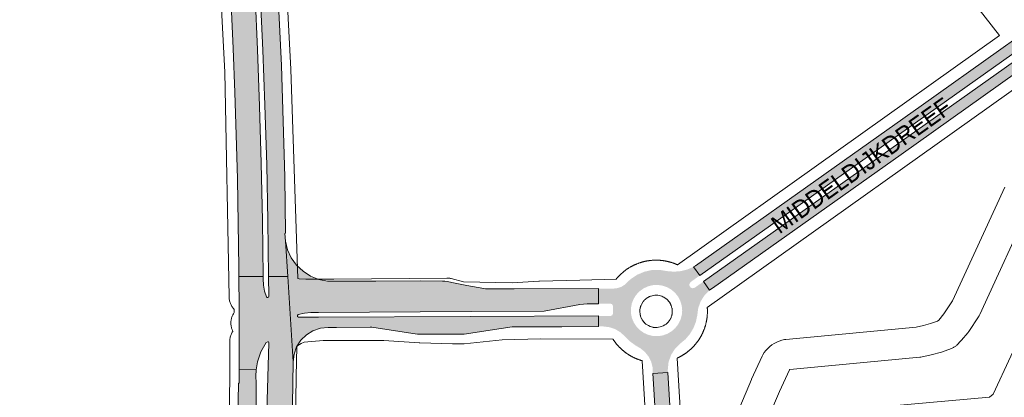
# Paper-space layout 'Layout1' of a CAD drawing. Header units: metres. Extents: x 123097 to 144122, y 392739 to 407589.
# Tile 36 of 256: x 126282 to 126704, y 400396 to 400558. Entities that reach past the tile are written whole.
import ezdxf
from ezdxf.enums import TextEntityAlignment as Align

# ---------------------------------------------------------------- set-up
doc = ezdxf.new("R2010")
doc.units = ezdxf.units.M
doc.header["$MEASUREMENT"] = 0
for name, color, linetype, lineweight in [('gs-anno-wegen algemeen tekst', 7, 'Continuous', 0), ('gs-knt-aanvullende hoofdweg', 7, 'Continuous', 0), ('gs-knt-hoofdweg', 7, 'Continuous', 0), ('gs-knt-wegen algemeen', 7, 'Continuous', 0), ('ir-ARC-asfalt-hoofdwegen-te inspecteren', 5, 'Continuous', 0)]:
    doc.layers.add(name, color=color, linetype=linetype, lineweight=lineweight)
doc.styles.add('Style-Arial', font='arial.ttf')

psp = doc.layouts.get("Layout1")

# ---------------------------------------------------------------- hatches: boundary and pattern name
at = {"layer": 'ir-ARC-asfalt-hoofdwegen-te inspecteren', "linetype": 'Continuous', "lineweight": 13}
for points in [[(126381.824, 400591.479), (126381.577, 400594.984), (126381.096, 400598.464), (126377.797, 400620.057), (126369.66, 400619.523), (126370.754, 400602.366), (126371.854, 400583.392), (126372.815, 400564.346), (126373.694, 400545.375), (126374.422, 400526.467), (126375.013, 400508.383), (126375.512, 400489.464), (126376.149, 400451.405), (126376.171, 400447.655), (126386.54, 400447.699), (126386.223, 400471.603), (126385.728, 400496.182), (126384.988, 400520.708), (126384.118, 400544.902), (126383.039, 400568.184)], [(126390.723, 400608.611), (126389.919, 400620.853), (126382.304, 400620.353), (126384.149, 400591.487), (126385.299, 400569.302), (126386.402, 400544.691), (126387.305, 400521.165), (126388.056, 400495.391), (126388.587, 400471.668), (126388.881, 400447.709), (126397.033, 400447.744), (126396.065, 400462.808), (126395.85, 400466.153), (126396.103, 400466.191), (126395.763, 400490.386), (126395.132, 400514.24), (126394.361, 400538.045), (126393.305, 400561.407), (126392.048, 400585.585)], [(126702.208, 400545.081), (126668.146, 400520.835), (126638.785, 400500), (126571.471, 400452.24), (126570.667, 400451.792), (126573.34, 400448.067), (126646.511, 400500), (126711.318, 400545.997), (126713.003, 400547.183), (126713.139, 400547.279), (126714.8, 400548.449), (126721.539, 400553.24), (126718.926, 400556.914), (126713.845, 400553.323), (126704.254, 400546.537)], [(126713.025, 400543.566), (126711.39, 400542.405), (126651.674, 400500), (126574.966, 400445.529), (126577.544, 400441.789), (126578.15, 400442.255), (126578.786, 400442.692), (126659.492, 400500), (126715.869, 400540.055)], [(126396.065, 400462.808), (126397.033, 400447.744), (126399.386, 400411.1), (126399.754, 400414.406), (126400.857, 400417.545), (126402.639, 400420.354), (126405.008, 400422.69), (126407.843, 400424.432), (126410.997, 400425.49), (126414.308, 400425.811), (126415.948, 400425.838), (126417.893, 400425.869), (126432.292, 400425.923), (126433.079, 400425.902), (126433.867, 400425.817), (126451.625, 400423.12), (126452.624, 400423.031), (126453.732, 400422.98), (126471.612, 400422.975), (126472.604, 400423.024), (126473.598, 400423.118), (126483.649, 400424.633), (126493.112, 400426.07), (126493.898, 400426.108), (126504.123, 400426.141), (126514.277, 400426.173), (126530.019, 400426.253), (126530.019, 400430.761), (126475.138, 400430.568), (126410.271, 400430.315), (126401.694, 400430.281), (126401.257, 400430.491), (126401.169, 400430.967), (126401.5, 400431.32), (126404.182, 400432.013), (126406.941, 400432.263), (126410.263, 400432.281), (126475.51, 400432.63), (126506.757, 400432.78), (126521.996, 400435.653), (126525.123, 400435.991), (126530.019, 400436.02), (126530.019, 400442.478), (126493.997, 400442.383), (126482.519, 400442.32), (126481.731, 400442.374), (126480.946, 400442.492), (126473.709, 400443.848), (126468.717, 400444.814), (126465.258, 400445.484), (126464.268, 400445.605), (126463.271, 400445.687), (126453.693, 400445.776), (126434.797, 400445.727), (126416.784, 400445.646), (126415.924, 400445.63), (126415.064, 400445.651), (126414.112, 400445.717), (126410.358, 400446.432), (126406.807, 400447.842), (126403.587, 400449.898), (126400.812, 400452.526), (126398.584, 400455.63), (126396.983, 400459.099)], [(126386.163, 400321.117), (126385.254, 400273.37), (126392.906, 400273.39), (126397.831, 400310.042), (126399.386, 400411.1), (126397.033, 400447.744), (126388.881, 400447.709), (126388.985, 400439.228), (126388.879, 400438.867), (126388.568, 400438.657), (126388.194, 400438.694), (126387.93, 400438.96), (126387.102, 400441.449), (126386.64, 400444.031), (126386.554, 400446.653), (126386.54, 400447.699), (126376.171, 400447.655), (126376.183, 400445.581), (126376.235, 400436.598), (126376.259, 400432.507), (126376.256, 400414.454), (126376.234, 400407.796), (126383.588, 400407.739), (126384.125, 400411.134), (126385.602, 400415.409), (126387.784, 400419.37), (126388.47, 400419.721), (126388.865, 400419.61), (126389.012, 400419.227)], [(126383.588, 400407.739), (126376.234, 400407.796), (126376.214, 400402.02), (126375.96, 400401.969), (126375.581, 400379.416), (126375.092, 400352.433), (126374.316, 400323.171), (126373.596, 400303.469), (126372.293, 400273.508), (126371.029, 400250.355), (126369.301, 400221.431), (126367.509, 400197.388), (126364.994, 400165.361), (126362.817, 400141.351), (126360.331, 400115.459), (126357.52, 400089.389), (126354.625, 400064.147), (126362.338, 400063.259), (126365.208, 400088.121), (126368.033, 400114.669), (126370.508, 400140.195), (126372.847, 400165.834), (126375.274, 400196.388), (126377.007, 400221.207), (126378.839, 400249.721), (126380.04, 400273.424), (126381.307, 400302.381), (126382.113, 400323.403), (126382.904, 400352.327), (126383.415, 400379.641), (126383.599, 400402.144), (126383.507, 400402.146), (126383.424, 400404.944)], [(126566.471, 400219.636), (126571.188, 400219.544), (126570.371, 400232.041), (126569.113, 400252.465), (126568.203, 400266.284), (126567.829, 400272.476), (126559.732, 400406.535), (126553.275, 400406.145), (126553.489, 400401.614), (126554.064, 400392.194), (126558.429, 400320.273), (126559.484, 400304.002), (126560.107, 400291.779), (126561.353, 400271.997), (126561.739, 400265.876), (126562.066, 400261.148), (126561.979, 400259.121), (126561.789, 400257.102), (126561.18, 400252.92), (126560.862, 400249.716), (126559.834, 400233.509), (126559.028, 400219.761), (126563.427, 400219.677), (126563.411, 400221.69), (126563.422, 400222.706), (126563.729, 400223.404), (126564.437, 400223.69), (126565.441, 400223.658), (126566.142, 400223.343), (126566.424, 400222.628), (126566.454, 400221.641)]]:
    psp.add_hatch(color=5, dxfattribs=at).paths.add_polyline_path(points, flags=0)
h = psp.add_hatch(color=5, dxfattribs=at)
h.paths.add_polyline_path([(126530.019, 400430.761), (126530.019, 400426.253), (126532.125, 400426.264), (126534.727, 400425.944), (126537.206, 400425.091), (126539.455, 400423.743), (126541.375, 400421.958), (126543.593, 400419.797), (126545.712, 400418.234), (126547.979, 400416.895), (126549.919, 400415.304), (126551.478, 400413.338), (126552.587, 400411.087), (126553.195, 400408.653), (126553.275, 400406.145), (126559.732, 400406.535), (126559.665, 400407.639), (126559.988, 400410.907), (126561.059, 400414.012), (126562.82, 400416.784), (126565.176, 400419.072), (126567.271, 400420.809), (126569.14, 400423.025), (126570.625, 400425.514), (126571.687, 400428.211), (126572.297, 400431.045), (126572.694, 400434.098), (126573.738, 400436.995), (126575.38, 400439.599), (126577.544, 400441.789), (126574.966, 400445.529), (126574.61, 400445.276), (126571.232, 400442.878), (126570.341, 400442.622), (126569.47, 400442.936), (126568.947, 400443.701), (126568.97, 400444.627), (126569.532, 400445.364), (126572.944, 400447.786), (126573.34, 400448.067), (126570.667, 400451.792), (126567.992, 400450.656), (126565.17, 400449.965), (126562.273, 400449.738), (126559.377, 400449.981), (126556.125, 400450.53), (126552.829, 400450.437), (126549.614, 400449.705), (126546.53, 400448.397), (126543.741, 400446.542), (126541.343, 400444.202), (126539.85, 400443.282), (126538.195, 400442.702), (126536.455, 400442.487), (126533.664, 400442.471), (126531.762, 400442.483), (126530.019, 400442.478), (126530.019, 400436.02), (126531.726, 400436.03), (126535.132, 400436.05), (126535.849, 400435.792), (126536.181, 400435.105), (126536.219, 400431.831), (126535.94, 400431.098), (126535.223, 400430.779), (126531.726, 400430.767)])
h.paths.add_polyline_path([(126543.901, 400434.047), (126544.284, 400436.106), (126545.05, 400438.056), (126546.172, 400439.824), (126547.609, 400441.348), (126549.309, 400442.571), (126551.211, 400443.45), (126553.244, 400443.952), (126555.335, 400444.059), (126557.409, 400443.768), (126559.39, 400443.088), (126561.206, 400442.045), (126562.792, 400440.677), (126564.089, 400439.032), (126565.051, 400437.172), (126565.642, 400435.162), (126565.842, 400433.074), (126565.671, 400431.147), (126565.108, 400429.13), (126564.173, 400427.255), (126562.899, 400425.593), (126561.333, 400424.202), (126559.532, 400423.133), (126557.56, 400422.426), (126555.491, 400422.105), (126553.399, 400422.182), (126551.358, 400422.655), (126549.445, 400423.507), (126547.727, 400424.706), (126546.269, 400426.209), (126545.121, 400427.962), (126544.328, 400429.9), (126543.916, 400431.954)], flags=16)

# ---------------------------------------------------------------- linework, layer by layer
at = {"layer": 'gs-knt-aanvullende hoofdweg', "color": 7, "linetype": 'Continuous', "flags": 128}
for points in [[(126401.311, 400446.807), (126401.96, 400446.717), (126404.747, 400446.523), (126416.813, 400446.523), (126465.113, 400447.02), (126465.435, 400447.015), (126465.5, 400447.014), (126465.592, 400447.008), (126465.758, 400446.998), (126465.833, 400446.991), (126465.887, 400446.987), (126465.967, 400446.978), (126466.079, 400446.967), (126466.194, 400446.951), (126466.272, 400446.942), (126466.33, 400446.932), (126466.399, 400446.922), (126466.653, 400446.876), (126466.716, 400446.862), (126467.031, 400446.791), (126472.321, 400445.453), (126493.053, 400445.006), (126504.51, 400445.62), (126504.709, 400445.628), (126504.712, 400445.628), (126522.047, 400446.097), (126537.551, 400446.505), (126537.919, 400446.92), (126537.952, 400446.958), (126538.037, 400447.058), (126538.093, 400447.122), (126538.212, 400447.259), (126538.292, 400447.348), (126538.414, 400447.484), (126538.453, 400447.527), (126538.828, 400447.95), (126539.24, 400448.345), (126539.37, 400448.472), (126539.412, 400448.513), (126539.543, 400448.639), (126539.629, 400448.72), (126539.761, 400448.844), (126539.845, 400448.921), (126540.231, 400449.282), (126540.591, 400449.574), (126540.661, 400449.631), (126540.801, 400449.746), (126540.892, 400449.819), (126541.034, 400449.933), (126541.079, 400449.968), (126541.222, 400450.08), (126541.294, 400450.136), (126541.438, 400450.246), (126541.745, 400450.485), (126542.14, 400450.755), (126542.188, 400450.787), (126542.338, 400450.89), (126542.414, 400450.941), (126542.565, 400451.042), (126542.671, 400451.112), (126542.822, 400451.21), (126542.889, 400451.253), (126543.043, 400451.35), (126543.359, 400451.551), (126543.622, 400451.699), (126543.779, 400451.788), (126543.828, 400451.816), (126543.986, 400451.905), (126544.084, 400451.96), (126544.245, 400452.047), (126544.309, 400452.081), (126544.469, 400452.166), (126544.568, 400452.218), (126544.73, 400452.301), (126544.795, 400452.334), (126545.061, 400452.471), (126545.221, 400452.544), (126545.322, 400452.591), (126545.486, 400452.667), (126545.552, 400452.697), (126545.718, 400452.772), (126545.787, 400452.803), (126545.953, 400452.876), (126546.073, 400452.927), (126546.24, 400452.997), (126546.304, 400453.024), (126546.473, 400453.093), (126546.58, 400453.135), (126546.837, 400453.238), (126546.99, 400453.294), (126547.09, 400453.33), (126547.261, 400453.392), (126547.334, 400453.419), (126547.506, 400453.479), (126547.642, 400453.525), (126547.815, 400453.582), (126547.84, 400453.59), (126548.012, 400453.646), (126548.149, 400453.689), (126548.323, 400453.742), (126548.399, 400453.765), (126548.573, 400453.816), (126548.636, 400453.834), (126548.66, 400453.841), (126548.672, 400453.846), (126548.711, 400453.855), (126548.835, 400453.89), (126548.912, 400453.911), (126549.087, 400453.958), (126549.175, 400453.981), (126549.351, 400454.026), (126549.477, 400454.057), (126549.654, 400454.099), (126549.733, 400454.117), (126549.91, 400454.157), (126549.989, 400454.175), (126550.166, 400454.213), (126550.253, 400454.231), (126550.431, 400454.267), (126550.555, 400454.291), (126550.558, 400454.292), (126550.737, 400454.325), (126550.818, 400454.339), (126550.997, 400454.37), (126551.077, 400454.383), (126551.256, 400454.412), (126551.337, 400454.425), (126551.516, 400454.452), (126551.643, 400454.47), (126551.824, 400454.494), (126551.91, 400454.505), (126552.091, 400454.527), (126552.168, 400454.536), (126552.348, 400454.556), (126552.434, 400454.565), (126552.47, 400454.569), (126552.615, 400454.583), (126552.738, 400454.594), (126552.919, 400454.609), (126553.001, 400454.616), (126553.182, 400454.629), (126553.264, 400454.634), (126553.445, 400454.645), (126553.569, 400454.652), (126553.75, 400454.66), (126553.793, 400454.662), (126553.975, 400454.669), (126554.098, 400454.672), (126554.279, 400454.676), (126554.404, 400454.678), (126554.586, 400454.679), (126554.627, 400454.679), (126554.808, 400454.679), (126554.932, 400454.678), (126555.114, 400454.675), (126555.197, 400454.673), (126555.378, 400454.668), (126555.501, 400454.664), (126555.683, 400454.656), (126555.767, 400454.652), (126555.948, 400454.642), (126556.031, 400454.637), (126556.212, 400454.625), (126556.294, 400454.619), (126556.334, 400454.616), (126556.475, 400454.605), (126556.598, 400454.594), (126556.779, 400454.577), (126556.824, 400454.573), (126557.004, 400454.555), (126557.163, 400454.537), (126557.344, 400454.515), (126557.39, 400454.509), (126557.57, 400454.487), (126557.697, 400454.469), (126557.877, 400454.443), (126557.911, 400454.438), (126558.091, 400454.411), (126558.255, 400454.384), (126558.258, 400454.384), (126558.438, 400454.353), (126558.485, 400454.345), (126558.663, 400454.313), (126558.775, 400454.291), (126558.954, 400454.256), (126559.01, 400454.245), (126559.187, 400454.209), (126559.297, 400454.186), (126559.475, 400454.147), (126559.611, 400454.116), (126559.787, 400454.074), (126559.817, 400454.067), (126559.994, 400454.024), (126560.13, 400453.989), (126560.148, 400453.985), (126560.305, 400453.943), (126560.383, 400453.923), (126560.558, 400453.875), (126560.634, 400453.853), (126560.809, 400453.803), (126560.934, 400453.766), (126561.108, 400453.713), (126561.158, 400453.698), (126561.331, 400453.644), (126561.456, 400453.604), (126561.627, 400453.547), (126561.702, 400453.522), (126561.874, 400453.463), (126561.96, 400453.432), (126561.997, 400453.419), (126562.025, 400453.409), (126562.131, 400453.372), (126562.218, 400453.34), (126562.388, 400453.277), (126562.46, 400453.25), (126562.63, 400453.185), (126562.73, 400453.146), (126562.898, 400453.079), (126563.004, 400453.035), (126563.173, 400452.965), (126563.257, 400452.929), (126563.424, 400452.857), (126563.474, 400452.836), (126563.64, 400452.763), (126563.753, 400452.712), (126563.775, 400452.702), (126563.785, 400452.698), (126701.66, 400551.002)], [(126720.389, 400536.917), (126576.569, 400434.413), (126576.578, 400434.144), (126576.579, 400434.127), (126576.59, 400433.946), (126576.597, 400433.822), (126576.605, 400433.641), (126576.607, 400433.598), (126576.614, 400433.416), (126576.617, 400433.293), (126576.621, 400433.112), (126576.623, 400432.987), (126576.632, 400432.575), (126576.619, 400432.194), (126576.613, 400432.013), (126576.609, 400431.89), (126576.601, 400431.708), (126576.597, 400431.624), (126576.587, 400431.443), (126576.582, 400431.36), (126576.57, 400431.179), (126576.564, 400431.097), (126576.541, 400430.733), (126576.5, 400430.387), (126576.482, 400430.228), (126576.46, 400430.047), (126576.454, 400430.001), (126576.432, 400429.821), (126576.414, 400429.694), (126576.388, 400429.515), (126576.383, 400429.48), (126576.356, 400429.3), (126576.329, 400429.133), (126576.295, 400428.905), (126576.237, 400428.616), (126576.201, 400428.437), (126576.19, 400428.381), (126576.154, 400428.204), (126576.131, 400428.094), (126576.092, 400427.916), (126576.061, 400427.78), (126576.019, 400427.604), (126576.012, 400427.574), (126575.969, 400427.397), (126575.935, 400427.261), (126575.897, 400427.105), (126575.82, 400426.833), (126575.798, 400426.757), (126575.748, 400426.582), (126575.711, 400426.457), (126575.658, 400426.283), (126575.643, 400426.233), (126575.589, 400426.06), (126575.549, 400425.936), (126575.492, 400425.764), (126575.467, 400425.689), (126575.408, 400425.517), (126575.35, 400425.343), (126575.285, 400425.173), (126575.222, 400425.003), (126575.195, 400424.931), (126575.13, 400424.761), (126575.091, 400424.661), (126575.024, 400424.493), (126574.98, 400424.387), (126574.91, 400424.219), (126574.874, 400424.134), (126574.802, 400423.967), (126574.781, 400423.917), (126574.708, 400423.751), (126574.672, 400423.671), (126574.657, 400423.634), (126574.647, 400423.616), (126574.639, 400423.6), (126574.571, 400423.452), (126574.539, 400423.385), (126574.461, 400423.22), (126574.421, 400423.137), (126574.341, 400422.974), (126574.3, 400422.892), (126574.218, 400422.729), (126574.175, 400422.647), (126574.091, 400422.486), (126574.048, 400422.405), (126573.962, 400422.245), (126573.918, 400422.163), (126573.838, 400422.02), (126573.83, 400422.004), (126573.822, 400421.99), (126573.806, 400421.962), (126573.785, 400421.924), (126573.695, 400421.766), (126573.638, 400421.668), (126573.546, 400421.512), (126573.509, 400421.451), (126573.415, 400421.295), (126573.375, 400421.228), (126573.28, 400421.074), (126573.212, 400420.967), (126573.114, 400420.813), (126573.051, 400420.718), (126572.952, 400420.566), (126572.913, 400420.509), (126572.853, 400420.42), (126572.842, 400420.404), (126572.811, 400420.358), (126572.766, 400420.292), (126572.663, 400420.143), (126572.61, 400420.068), (126572.505, 400419.919), (126572.418, 400419.799), (126572.31, 400419.653), (126572.275, 400419.606), (126572.166, 400419.461), (126572.111, 400419.389), (126572, 400419.245), (126571.964, 400419.199), (126571.852, 400419.056), (126571.757, 400418.938), (126571.743, 400418.92), (126571.628, 400418.78), (126571.608, 400418.756), (126571.492, 400418.616), (126571.417, 400418.527), (126571.299, 400418.388), (126571.243, 400418.324), (126571.124, 400418.188), (126571.044, 400418.098), (126570.922, 400417.963), (126570.883, 400417.92), (126570.76, 400417.786), (126570.68, 400417.7), (126570.555, 400417.568), (126570.539, 400417.552), (126570.495, 400417.505), (126570.369, 400417.375), (126570.307, 400417.312), (126570.179, 400417.183), (126570.096, 400417.101), (126569.966, 400416.974), (126569.924, 400416.933), (126569.793, 400416.807), (126569.707, 400416.726), (126569.575, 400416.603), (126569.49, 400416.525), (126569.355, 400416.403), (126569.312, 400416.364), (126569.21, 400416.273), (126569.176, 400416.243), (126569.109, 400416.184), (126568.972, 400416.065), (126568.883, 400415.99), (126568.744, 400415.873), (126568.675, 400415.815), (126568.535, 400415.7), (126568.444, 400415.627), (126568.302, 400415.514), (126568.257, 400415.478), (126568.114, 400415.366), (126568.042, 400415.31), (126567.898, 400415.2), (126567.805, 400415.13), (126567.779, 400415.111), (126567.659, 400415.022), (126567.585, 400414.969), (126567.438, 400414.863), (126567.344, 400414.796), (126567.195, 400414.692), (126567.148, 400414.659), (126566.998, 400414.556), (126566.922, 400414.505), (126566.771, 400414.404), (126566.666, 400414.334), (126566.513, 400414.236), (126566.447, 400414.194), (126566.292, 400414.096), (126566.254, 400414.073), (126566.214, 400414.048), (126566.06, 400413.953), (126565.981, 400413.905), (126565.825, 400413.812), (126565.714, 400413.748), (126565.557, 400413.658), (126565.508, 400413.63), (126565.35, 400413.541), (126565.252, 400413.486), (126565.091, 400413.399), (126565.028, 400413.365), (126564.867, 400413.28), (126564.769, 400413.228), (126564.606, 400413.145), (126564.541, 400413.112), (126564.379, 400413.031), (126564.279, 400412.982), (126564.201, 400412.944), (126564.115, 400412.903), (126564.014, 400412.855), (126563.946, 400412.824), (126563.85, 400412.779), (126563.784, 400412.749), (126563.751, 400412.734)], [(126554.258, 400425.799), (126554.342, 400425.794), (126554.345, 400425.794), (126554.349, 400425.794), (126555.149, 400425.761), (126557.027, 400426.219), (126557.633, 400426.466), (126558.473, 400426.924), (126558.973, 400427.285), (126559.424, 400427.674), (126559.442, 400427.691), (126559.86, 400428.124), (126559.871, 400428.137), (126560.252, 400428.609), (126560.26, 400428.62), (126560.267, 400428.629), (126560.59, 400429.112), (126560.603, 400429.135), (126560.618, 400429.159), (126560.626, 400429.172), (126560.878, 400429.634), (126560.917, 400429.713), (126560.921, 400429.721), (126561.119, 400430.175), (126561.124, 400430.188), (126561.151, 400430.259), (126561.176, 400430.324), (126561.184, 400430.35), (126561.297, 400430.685), (126561.314, 400430.739), (126561.324, 400430.771), (126561.345, 400430.845), (126561.37, 400430.935), (126561.372, 400430.943), (126561.456, 400431.295), (126561.466, 400431.347), (126561.485, 400431.442), (126561.502, 400431.54), (126561.515, 400431.612), (126561.527, 400431.691), (126561.541, 400431.789), (126561.545, 400431.82), (126561.553, 400431.882), (126561.562, 400431.961), (126561.57, 400432.039), (126561.579, 400432.136), (126561.586, 400432.214), (126561.592, 400432.313), (126561.597, 400432.41), (126561.601, 400432.489), (126561.603, 400432.567), (126561.604, 400432.645), (126561.604, 400432.743), (126561.604, 400432.842), (126561.602, 400432.9), (126561.598, 400432.999), (126561.594, 400433.096), (126561.589, 400433.174), (126561.582, 400433.273), (126561.576, 400433.351), (126561.568, 400433.428), (126561.557, 400433.526), (126561.545, 400433.626), (126561.535, 400433.699), (126561.524, 400433.773), (126561.508, 400433.872), (126561.491, 400433.97), (126561.477, 400434.046), (126561.463, 400434.116), (126561.457, 400434.144), (126561.154, 400435.194), (126561.048, 400435.445), (126561.014, 400435.523), (126560.969, 400435.622), (126560.932, 400435.703), (126560.901, 400435.766), (126560.861, 400435.845), (126560.82, 400435.925), (126560.778, 400436.003), (126560.736, 400436.082), (126560.689, 400436.167), (126560.658, 400436.219), (126560.644, 400436.243), (126560.374, 400436.665), (126560.372, 400436.669), (126560.37, 400436.672), (126560.366, 400436.677), (126560.01, 400437.147), (126559.998, 400437.161), (126559.669, 400437.529), (126559.666, 400437.532), (126559.653, 400437.546), (126559.587, 400437.613), (126559.531, 400437.669), (126559.502, 400437.697), (126559.463, 400437.734), (126559.398, 400437.796), (126559.34, 400437.85), (126558.013, 400438.796), (126557.757, 400438.933), (126557.748, 400438.937), (126557.678, 400438.972), (126557.61, 400439.004), (126557.589, 400439.013), (126557.151, 400439.199), (126557.148, 400439.2), (126557.132, 400439.207), (126557.117, 400439.212), (126557.085, 400439.224), (126556.546, 400439.4), (126555.961, 400439.537), (126555.949, 400439.539), (126555.366, 400439.624), (126555.352, 400439.625), (126554.766, 400439.657), (126554.165, 400439.641), (126553.567, 400439.571), (126553.008, 400439.457), (126552.993, 400439.454), (126552.978, 400439.45), (126552.96, 400439.446), (126552.939, 400439.44), (126552.503, 400439.311), (126552.46, 400439.298), (126552.411, 400439.282), (126552.344, 400439.259), (126551.939, 400439.1), (126551.868, 400439.069), (126551.769, 400439.024), (126551.713, 400438.998), (126551.689, 400438.987), (126551.625, 400438.956), (126551.546, 400438.916), (126551.466, 400438.876), (126551.388, 400438.834), (126551.309, 400438.791), (126551.225, 400438.744), (126551.147, 400438.7), (126551.086, 400438.663), (126551.01, 400438.616), (126550.928, 400438.565), (126550.863, 400438.523), (126550.802, 400438.482), (126550.714, 400438.421), (126550.636, 400438.367), (126550.572, 400438.321), (126550.51, 400438.275), (126550.448, 400438.228), (126550.364, 400438.162), (126550.29, 400438.103), (126550.23, 400438.053), (126550.17, 400438.003), (126550.111, 400437.951), (126550.03, 400437.88), (126549.959, 400437.816), (126549.912, 400437.772), (126549.845, 400437.708), (126549.778, 400437.642), (126549.722, 400437.586), (126549.657, 400437.519), (126549.602, 400437.461), (126549.538, 400437.391), (126549.476, 400437.322), (126549.425, 400437.264), (126549.373, 400437.203), (126549.304, 400437.12), (126549.255, 400437.06), (126549.214, 400437.008), (126549.175, 400436.957), (126548.376, 400435.657), (126548.244, 400435.341), (126548.217, 400435.271), (126548.185, 400435.187), (126548.151, 400435.096), (126548.121, 400435.012), (126548.089, 400434.92), (126548.065, 400434.848), (126548.039, 400434.762), (126548.012, 400434.675), (126547.991, 400434.601), (126547.964, 400434.503), (126547.946, 400434.435), (126547.923, 400434.341), (126547.901, 400434.248), (126547.889, 400434.193), (126547.87, 400434.099), (126547.851, 400434.004), (126547.847, 400433.98), (126547.783, 400433.564), (126547.779, 400433.525), (126547.776, 400433.5), (126547.774, 400433.485), (126547.736, 400432.957), (126547.735, 400432.931), (126547.742, 400432.349), (126547.743, 400432.335), (126547.799, 400431.763), (126547.801, 400431.748), (126547.801, 400431.741), (126547.806, 400431.709), (126547.812, 400431.673), (126547.884, 400431.28), (126547.893, 400431.236), (126547.915, 400431.138), (126547.933, 400431.063), (126547.951, 400430.994), (126547.976, 400430.9), (126548.032, 400430.701), (126548.478, 400429.594), (126548.515, 400429.521), (126548.556, 400429.442), (126548.581, 400429.399), (126548.6, 400429.364), (126548.766, 400429.08), (126548.775, 400429.065), (126548.826, 400428.983), (126549.117, 400428.565), (126549.123, 400428.556), (126549.128, 400428.55), (126549.134, 400428.542), (126549.493, 400428.105), (126549.512, 400428.085), (126549.873, 400427.712), (126549.894, 400427.692), (126550.327, 400427.313), (126550.331, 400427.31), (126550.792, 400426.971), (126551.422, 400426.606), (126552.084, 400426.3), (126552.771, 400426.055), (126553.199, 400425.945), (126553.212, 400425.941), (126553.292, 400425.925), (126553.387, 400425.907), (126553.485, 400425.889), (126553.557, 400425.876), (126553.636, 400425.865), (126553.734, 400425.85), (126553.827, 400425.838), (126553.906, 400425.829), (126553.984, 400425.821), (126554.081, 400425.812), (126554.159, 400425.806), (126554.258, 400425.799)], [(126548.772, 400411.573), (126548.702, 400411.593), (126548.527, 400411.643), (126548.402, 400411.68), (126548.228, 400411.733), (126548.178, 400411.748), (126548.005, 400411.802), (126547.881, 400411.842), (126547.709, 400411.899), (126547.634, 400411.924), (126547.462, 400411.983), (126547.376, 400412.014), (126547.205, 400412.075), (126547.118, 400412.106), (126546.948, 400412.169), (126546.876, 400412.196), (126546.706, 400412.261), (126546.606, 400412.3), (126546.438, 400412.367), (126546.332, 400412.411), (126546.164, 400412.481), (126546.079, 400412.517), (126545.912, 400412.589), (126545.862, 400412.61), (126545.696, 400412.683), (126545.561, 400412.744), (126545.397, 400412.82), (126545.33, 400412.852), (126545.165, 400412.93), (126545.082, 400412.97), (126544.919, 400413.05), (126544.836, 400413.092), (126544.674, 400413.174), (126544.592, 400413.216), (126544.431, 400413.3), (126544.35, 400413.343), (126544.19, 400413.429), (126544.108, 400413.473), (126543.949, 400413.561), (126543.869, 400413.606), (126543.711, 400413.697), (126543.613, 400413.753), (126543.457, 400413.845), (126543.396, 400413.882), (126543.24, 400413.976), (126543.173, 400414.016), (126543.019, 400414.111), (126542.911, 400414.179), (126542.758, 400414.277), (126542.662, 400414.34), (126542.564, 400414.405), (126542.511, 400414.44), (126542.488, 400414.455), (126542.454, 400414.478), (126542.303, 400414.58), (126542.237, 400414.625), (126542.087, 400414.728), (126542.013, 400414.781), (126541.864, 400414.886), (126541.744, 400414.973), (126541.598, 400415.081), (126541.551, 400415.116), (126541.406, 400415.225), (126541.334, 400415.28), (126541.19, 400415.391), (126541.144, 400415.427), (126541.039, 400415.51), (126541.001, 400415.539), (126540.865, 400415.648), (126540.725, 400415.763), (126540.701, 400415.783), (126540.56, 400415.899), (126540.471, 400415.974), (126540.333, 400416.092), (126540.269, 400416.148), (126540.133, 400416.267), (126540.043, 400416.347), (126539.908, 400416.469), (126539.865, 400416.508), (126539.731, 400416.631), (126539.68, 400416.678), (126539.645, 400416.711), (126539.513, 400416.836), (126539.45, 400416.896), (126539.32, 400417.022), (126539.257, 400417.084), (126539.128, 400417.212), (126539.046, 400417.295), (126538.919, 400417.425), (126538.878, 400417.467), (126538.752, 400417.598), (126538.671, 400417.684), (126538.548, 400417.816), (126538.47, 400417.901), (126538.422, 400417.954), (126538.348, 400418.036), (126538.309, 400418.079), (126538.188, 400418.215), (126538.129, 400418.282), (126538.01, 400418.419), (126537.934, 400418.508), (126537.818, 400418.647), (126537.76, 400418.716), (126537.645, 400418.856), (126537.572, 400418.947), (126537.459, 400419.089), (126537.423, 400419.134), (126537.311, 400419.277), (126537.278, 400419.32), (126537.272, 400419.328), (126537.266, 400419.335), (126537.255, 400419.349), (126537.145, 400419.493), (126537.075, 400419.586), (126536.967, 400419.732), (126536.914, 400419.806), (126536.81, 400419.95), (126536.807, 400419.953), (126536.806, 400419.956), (126536.741, 400420.047), (126536.637, 400420.196), (126536.604, 400420.243), (126536.501, 400420.393), (126536.45, 400420.469), (126536.349, 400420.62), (126536.279, 400420.726), (126536.259, 400420.756), (126536.24, 400420.785), (126505.258, 400420.899), (126488.872, 400420.505), (126472.552, 400418.811), (126472.282, 400418.788), (126472.191, 400418.784), (126472.146, 400418.781), (126472.106, 400418.779), (126472.102, 400418.779), (126472.011, 400418.775), (126471.74, 400418.771), (126467.73, 400418.791), (126467.538, 400418.795), (126453.501, 400419.226), (126453.222, 400419.239), (126438.161, 400420.265), (126412.217, 400420.265), (126404.025, 400419.585), (126402.857, 400418.976), (126401.375, 400418.037), (126400.984, 400417.71)], [(126557.588, 400209.535), (126557.43, 400223.589), (126557.43, 400223.767), (126557.877, 400259.727), (126548.772, 400411.573)], [(126563.751, 400412.734), (126572.887, 400260.354), (126572.898, 400260.083), (126572.899, 400259.812), (126572.45, 400223.67), (126572.605, 400209.908)]]:
    psp.add_lwpolyline(points, dxfattribs=at)
at = {"layer": 'gs-knt-hoofdweg', "color": 7, "linetype": 'Continuous', "flags": 128}
for points in [[(126378.06, 401006.077), (126373.026, 400943.776), (126372.291, 400874.505), (126376.433, 400805.212), (126384.638, 400730.991), (126384.648, 400730.903), (126387.129, 400705.933), (126387.142, 400705.784), (126393.94, 400621.335), (126393.955, 400621.113), (126398.406, 400536.478), (126398.413, 400536.316), (126401.311, 400446.807)], [(126371.616, 400355.309), (126372.287, 400405.051), (126372.236, 400419.772), (126372.244, 400420.16), (126372.271, 400420.546), (126372.316, 400420.931), (126372.38, 400421.313), (126372.463, 400421.692), (126372.563, 400422.066), (126372.682, 400422.435), (126372.818, 400422.798), (126372.972, 400423.154), (126373.143, 400423.502), (126373.33, 400423.841), (126373.533, 400424.171), (126373.588, 400424.249), (126373.429, 400424.564), (126373.28, 400424.901), (126373.147, 400425.245), (126373.031, 400425.595), (126372.933, 400425.95), (126372.852, 400426.31), (126372.789, 400426.673), (126372.744, 400427.039), (126372.717, 400427.407), (126372.708, 400427.775), (126372.717, 400428.143), (126372.744, 400428.511), (126372.789, 400428.877), (126372.852, 400429.24), (126372.933, 400429.6), (126373.031, 400429.955), (126373.147, 400430.305), (126373.28, 400430.649), (126373.429, 400430.986), (126373.595, 400431.315), (126373.776, 400431.636), (126373.974, 400431.947), (126374.184, 400432.246), (126374.188, 400433.571), (126373.853, 400433.96), (126373.619, 400434.245), (126373.399, 400434.541), (126373.192, 400434.846), (126372.999, 400435.161), (126372.821, 400435.485), (126372.659, 400435.816), (126372.511, 400436.154), (126372.38, 400436.499), (126372.264, 400436.849), (126372.165, 400437.205), (126372.082, 400437.564), (126372.016, 400437.927), (126371.966, 400438.293), (126371.934, 400438.661), (126371.919, 400439.029), (126370.085, 400535.294), (126365.664, 400619.342)], [(126400.984, 400417.71), (126400.633, 400404.806), (126399.957, 400354.736), (126399.954, 400354.606), (126398.552, 400307.402), (126398.548, 400307.276), (126396.404, 400260.086), (126396.397, 400259.961), (126393.507, 400212.738), (126393.496, 400212.582), (126387.895, 400143.205), (126387.878, 400143.021), (126380.664, 400073.718), (126380.643, 400073.533), (126371.825, 400004.435), (126371.806, 400004.295), (126366.57, 399968.328), (126366.563, 399968.28), (126283.137, 399418.469), (126282.346, 399407.946)]]:
    psp.add_lwpolyline(points, dxfattribs=at)
at = {"layer": 'gs-knt-wegen algemeen', "color": 7, "linetype": 'Continuous', "flags": 128}
for points in [[(126701.66, 400551.002), (126655.141, 400610.705)], [(126590.437, 400391.728), (126595.47, 400403.535), (126595.547, 400403.707), (126600.089, 400413.563), (126600.216, 400413.823), (126600.354, 400414.077), (126600.981, 400415.069), (126601.692, 400416.002), (126602.48, 400416.871), (126603.341, 400417.668), (126604.267, 400418.388), (126605.252, 400419.026), (126606.289, 400419.576), (126607.369, 400420.034), (126608.484, 400420.397), (126609.627, 400420.663), (126609.918, 400420.71), (126610.21, 400420.745), (126665.982, 400426.033), (126669.054, 400426.674), (126672.086, 400427.485), (126675.067, 400428.462), (126675.619, 400429.022), (126677.821, 400431.63), (126681.533, 400437.226), (126703.866, 400485.962)], [(126715.546, 400480.198), (126693.157, 400431.34), (126693.047, 400431.111), (126692.928, 400430.887), (126692.801, 400430.668), (126692.664, 400430.454), (126688.463, 400424.119), (126688.32, 400423.912), (126688.169, 400423.711), (126688.011, 400423.516), (126685.403, 400420.429), (126685.238, 400420.241), (126685.066, 400420.06), (126683.327, 400418.296), (126683.107, 400418.083), (126682.877, 400417.88), (126682.637, 400417.688), (126682.389, 400417.508), (126682.133, 400417.34), (126681.869, 400417.184), (126681.598, 400417.041), (126681.32, 400416.911), (126681.037, 400416.793), (126676.768, 400415.302), (126672.411, 400414.09), (126667.985, 400413.165), (126667.73, 400413.125), (126667.475, 400413.096), (126611.9, 400407.827), (126611.862, 400407.808), (126611.824, 400407.785), (126611.788, 400407.759), (126611.754, 400407.731), (126611.723, 400407.7), (126607.411, 400398.343), (126602.887, 400387.731)], [(126644.747, 400391.311), (126697.294, 400396.014), (126698.929, 400397.286), (126698.944, 400397.3), (126698.956, 400397.32), (126721.616, 400446.123)]]:
    psp.add_lwpolyline(points, dxfattribs=at)
at = {"layer": 'ir-ARC-asfalt-hoofdwegen-te inspecteren', "color": 5, "linetype": 'Continuous', "lineweight": 13, "flags": 128}
for points in [[(126381.824, 400591.479), (126381.577, 400594.984), (126381.096, 400598.464), (126377.797, 400620.057), (126369.66, 400619.523), (126370.754, 400602.366), (126371.854, 400583.392), (126372.815, 400564.346), (126373.694, 400545.375), (126374.422, 400526.467), (126375.013, 400508.383), (126375.512, 400489.464), (126376.149, 400451.405), (126376.171, 400447.655), (126386.54, 400447.699), (126386.223, 400471.603), (126385.728, 400496.182), (126384.988, 400520.708), (126384.118, 400544.902), (126383.039, 400568.184)], [(126390.723, 400608.611), (126389.919, 400620.853), (126382.304, 400620.353), (126384.149, 400591.487), (126385.299, 400569.302), (126386.402, 400544.691), (126387.305, 400521.165), (126388.056, 400495.391), (126388.587, 400471.668), (126388.881, 400447.709), (126397.033, 400447.744), (126396.065, 400462.808), (126395.85, 400466.153), (126396.103, 400466.191), (126395.763, 400490.386), (126395.132, 400514.24), (126394.361, 400538.045), (126393.305, 400561.407), (126392.048, 400585.585)], [(126702.208, 400545.081), (126668.146, 400520.835), (126638.785, 400500), (126571.471, 400452.24), (126570.667, 400451.792), (126573.34, 400448.067), (126646.511, 400500), (126711.318, 400545.997), (126713.003, 400547.183), (126713.139, 400547.279), (126714.8, 400548.449), (126721.539, 400553.24), (126718.926, 400556.914), (126713.845, 400553.323), (126704.254, 400546.537)], [(126713.025, 400543.566), (126711.39, 400542.405), (126651.674, 400500), (126574.966, 400445.529), (126577.544, 400441.789), (126578.15, 400442.255), (126578.786, 400442.692), (126659.492, 400500), (126715.869, 400540.055)]]:
    psp.add_lwpolyline(points, close=True, dxfattribs=at)
at = {"layer": 'ir-ARC-asfalt-hoofdwegen-te inspecteren', "color": 5, "linetype": 'Continuous', "lineweight": 13}
psp.add_lwpolyline([(126396.065, 400462.808), (126397.033, 400447.744), (126399.386, 400411.1), (126399.754, 400414.406), (126400.857, 400417.545), (126402.639, 400420.354), (126405.008, 400422.69), (126407.843, 400424.432), (126410.997, 400425.49), (126414.308, 400425.811), (126415.948, 400425.838), (126417.893, 400425.869), (126432.292, 400425.923), (126433.079, 400425.902), (126433.867, 400425.817), (126451.625, 400423.12), (126452.624, 400423.031), (126453.732, 400422.98), (126471.612, 400422.975), (126472.604, 400423.024), (126473.598, 400423.118), (126483.649, 400424.633), (126493.112, 400426.07), (126493.898, 400426.108), (126504.123, 400426.141), (126514.277, 400426.173), (126530.019, 400426.253), (126530.019, 400430.761), (126475.138, 400430.568), (126410.271, 400430.315), (126401.694, 400430.281), (126401.257, 400430.491), (126401.169, 400430.967), (126401.5, 400431.32), (126404.182, 400432.013), (126406.941, 400432.263), (126410.263, 400432.281), (126475.51, 400432.63), (126506.757, 400432.78), (126521.996, 400435.653), (126525.123, 400435.991), (126530.019, 400436.02), (126530.019, 400442.478), (126493.997, 400442.383), (126482.519, 400442.32), (126481.731, 400442.374), (126480.946, 400442.492), (126473.709, 400443.848), (126468.717, 400444.814), (126465.258, 400445.484), (126464.268, 400445.605), (126463.271, 400445.687), (126453.693, 400445.776), (126434.797, 400445.727), (126416.784, 400445.646), (126415.924, 400445.63), (126415.064, 400445.651), (126414.112, 400445.717), (126410.358, 400446.432), (126406.807, 400447.842), (126403.587, 400449.898), (126400.812, 400452.526), (126398.584, 400455.63), (126396.983, 400459.099)], close=True, dxfattribs=at)
psp.add_lwpolyline([(126397.831, 400310.042), (126399.386, 400411.1), (126397.033, 400447.744), (126388.881, 400447.709), (126388.985, 400439.228), (126388.879, 400438.867), (126388.568, 400438.657), (126388.194, 400438.694), (126387.93, 400438.96), (126387.102, 400441.449), (126386.64, 400444.031), (126386.554, 400446.653), (126386.54, 400447.699), (126376.171, 400447.655), (126376.183, 400445.581), (126376.235, 400436.598), (126376.259, 400432.507), (126376.256, 400414.454), (126376.234, 400407.796), (126383.588, 400407.739), (126384.125, 400411.134), (126385.602, 400415.409), (126387.784, 400419.37), (126388.47, 400419.721), (126388.865, 400419.61), (126389.012, 400419.227), (126386.163, 400321.117)], dxfattribs=at)
at = {"layer": 'ir-ARC-asfalt-hoofdwegen-te inspecteren', "color": 5, "linetype": 'Continuous', "lineweight": 13, "flags": 128}
for points in [[(126383.415, 400379.641), (126383.599, 400402.144), (126383.507, 400402.146), (126383.424, 400404.944), (126383.588, 400407.739), (126376.234, 400407.796), (126376.214, 400402.02), (126375.96, 400401.969), (126375.581, 400379.416)], [(126567.829, 400272.476), (126559.732, 400406.535), (126553.275, 400406.145), (126553.489, 400401.614), (126554.064, 400392.194)]]:
    psp.add_lwpolyline(points, dxfattribs=at)

# ---------------------------------------------------------------- texts
at = {"layer": 'gs-anno-wegen algemeen tekst', "color": 7, "style": 'Style-Arial', "width": 0.909091}
psp.add_text('MIDDELDIJKDREEF', height=7.7, rotation=35.39002, dxfattribs=at).set_placement((126642.453, 400495.222), align=Align.MIDDLE_CENTER)

doc.saveas('drawing.dxf')
